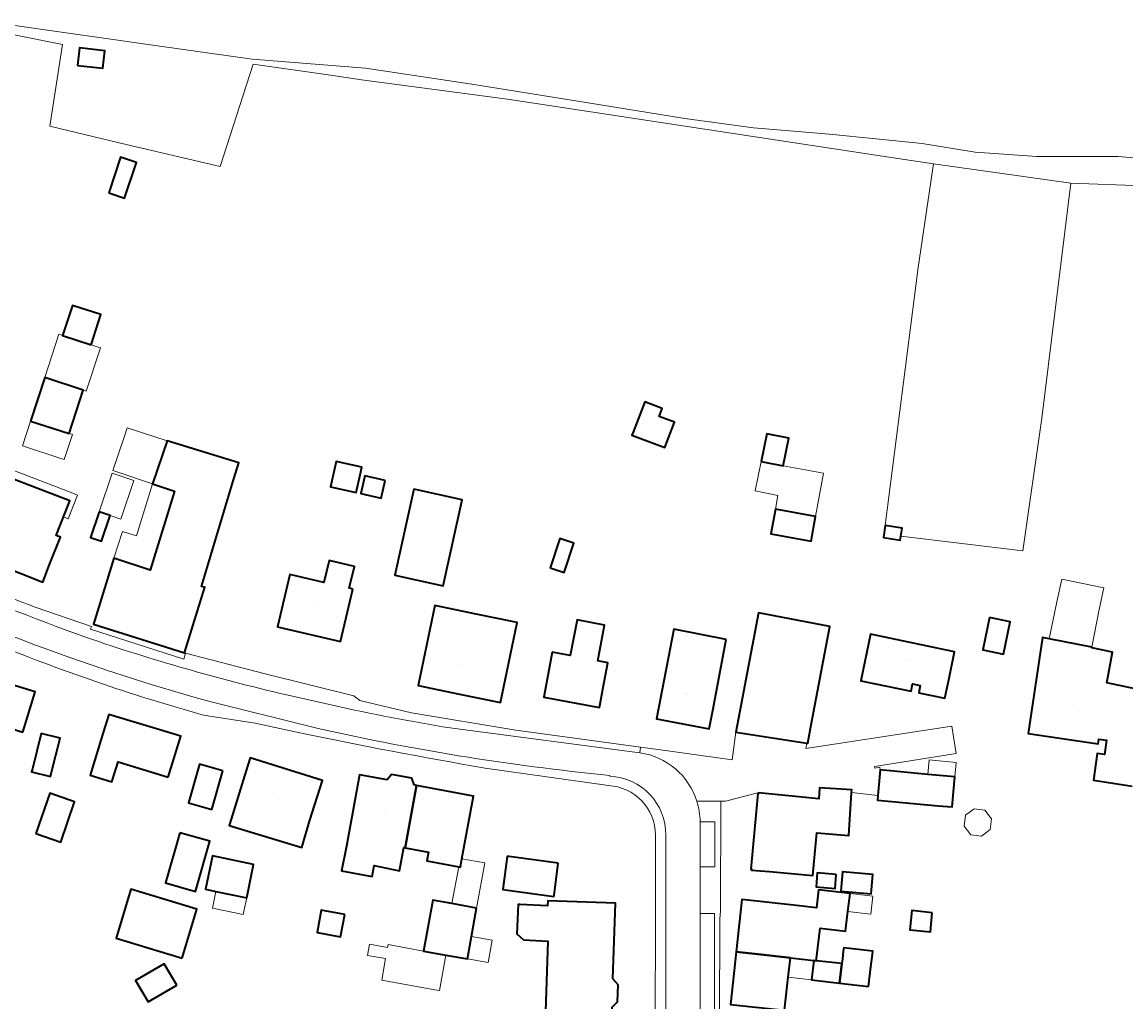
# Model space of a CAD drawing. Header units: metres. Extents: x 200176 to 205485, y 394066 to 399855.
# Tile 78 of 230: x 203840 to 203987, y 395778 to 395908. Entities that reach past the tile are written whole.
import ezdxf
from ezdxf.enums import TextEntityAlignment as Align

# ---------------------------------------------------------------- set-up
doc = ezdxf.new("R2010")
doc.units = ezdxf.units.M
for name, color, linetype, lineweight in [('B-WE-GR-BOUWLAND-GV', 80, 'Continuous', 13), ('B-WE-GR-GRAS-GV', 60, 'Continuous', 13), ('B-WE-OG-BEBOUWING-GV', 7, 'Continuous', 35), ('B-WE-OG-BEBOUWING-T18', 10, 'Continuous', 18), ('B-WE-OG-BEBOUWING_LUIFEL-GV', 7, 'Continuous', 18), ('B-WE-OG-BEBOUWING_SCHUUR-GV', 7, 'Continuous', 35), ('B-WE-OG-TERREIN_ERF-GV', 7, 'Continuous', 18), ('B-WE-VH-VERHARDING_STRAATBAKSTEEN-GV', 252, 'Continuous', 18)]:
    doc.layers.add(name, color=color, linetype=linetype, lineweight=lineweight)
doc.styles.add('NLCS-ISO-M20-T18', font='NLCS-ISO.ttf', dxfattribs={"height": 0.036})

msp = doc.modelspace()

# ---------------------------------------------------------------- linework, layer by layer
at = {"layer": 'B-WE-GR-BOUWLAND-GV', "flags": 128}
msp.add_lwpolyline([(203839.236, 395907.579), (203857.909, 395904.939), (203870.792, 395903.117), (203885.836, 395901.901), (203899.992, 395899.809), (203914.066, 395897.522), (203928.288, 395895.21), (203937.394, 395893.984), (203947.49, 395893.138), (203959.846, 395891.892), (203966.858, 395890.748), (203975.064, 395890.201), (203985.836, 395890.201), (204006.353, 395888.559)], dxfattribs=at)
at = {"layer": 'B-WE-GR-GRAS-GV', "flags": 128}
for points in [[(203830.723, 395908.049), (203845.596, 395905.062), (203843.914, 395894.223), (203853.302, 395891.945), (203866.534, 395888.842), (203870.929, 395902.458), (203881.52, 395900.935), (203885.325, 395900.388), (203904.707, 395897.816), (203955.709, 395890.058), (203961.317, 395889.198), (203979.568, 395886.628), (203989.193, 395886.262)], [(204006.353, 395888.559), (203985.836, 395890.201), (203975.064, 395890.201), (203966.858, 395890.748), (203959.846, 395891.892), (203947.49, 395893.138), (203937.394, 395893.984), (203928.288, 395895.21), (203914.066, 395897.522), (203899.992, 395899.809), (203885.836, 395901.901), (203870.792, 395903.117), (203857.909, 395904.939), (203839.236, 395907.579)]]:
    msp.add_lwpolyline(points, dxfattribs=at)
for points in [[(203847.601, 395902.297), (203847.861, 395904.617), (203851.215, 395904.24), (203850.955, 395901.921)], [(203954.919, 395841.136), (203957.148, 395840.79), (203956.984, 395839.729), (203973.222, 395837.759), (203975.708, 395855.399), (203979.568, 395886.628), (203961.317, 395889.198), (203959.285, 395875.404)]]:
    msp.add_lwpolyline(points, close=True, dxfattribs=at)
at = {"layer": 'B-WE-OG-BEBOUWING-GV', "flags": 128}
for points in [[(203847.601, 395902.297), (203850.955, 395901.921), (203851.215, 395904.24), (203847.861, 395904.617)], [(203849.376, 395865.158), (203850.679, 395869.168), (203846.905, 395870.395), (203845.601, 395866.385)], [(203841.351, 395855.013), (203846.462, 395853.352), (203848.337, 395859.119), (203843.226, 395860.781)], [(203921.401, 395853.538), (203921.259, 395853.154), (203925.647, 395851.495), (203926.921, 395854.868), (203924.882, 395855.639), (203925.272, 395856.692), (203922.968, 395857.585)], [(203938.417, 395849.644), (203941.361, 395849.045), (203942.1, 395852.727), (203939.166, 395853.324)], [(203852.432, 395836.777), (203849.686, 395828.013), (203861.798, 395824.219), (203864.523, 395832.915), (203864.059, 395833.033), (203868.334, 395847.19), (203869.024, 395849.444), (203859.482, 395852.364), (203857.551, 395846.682), (203860.468, 395845.709), (203857.251, 395835.171)], [(203885.128, 395847.851), (203885.36, 395848.892), (203881.962, 395849.65), (203881.212, 395846.286), (203884.61, 395845.528)], [(203843.878, 395835.942), (203845.305, 395839.582), (203844.761, 395839.79), (203846.568, 395844.401), (203837.172, 395847.992), (203836.156, 395845.698), (203834.957, 395842.99), (203836.668, 395842.233), (203834.578, 395836.901), (203842.965, 395833.614)], [(203888.471, 395847.105), (203885.744, 395847.713), (203885.226, 395845.391), (203887.953, 395844.783)], [(203892.285, 395845.963), (203889.745, 395834.541), (203896.163, 395833.113), (203898.703, 395844.535)], [(203850.466, 395842.945), (203849.321, 395839.515), (203850.775, 395839.029), (203851.92, 395842.46)], [(203940.321, 395843.314), (203939.72, 395840.004), (203945.07, 395839.033), (203945.671, 395842.343)], [(203956.984, 395839.729), (203957.148, 395840.79), (203954.919, 395841.136), (203954.67, 395839.526), (203956.899, 395839.181)], [(203910.389, 395835.507), (203912.248, 395834.887), (203913.554, 395838.8), (203911.695, 395839.42)], [(203884.182, 395832.673), (203883.703, 395832.789), (203884.392, 395835.667), (203881.033, 395836.475), (203880.326, 395833.542), (203875.801, 395834.63), (203874.156, 395827.681), (203882.531, 395825.698), (203883.107, 395828.13)], [(203898.338, 395818.72), (203903.808, 395817.583), (203906.028, 395828.22), (203900.549, 395829.363), (203895.064, 395830.508), (203892.867, 395819.856)], [(203945.089, 395814.645), (203947.555, 395827.699), (203938.08, 395829.532), (203935.058, 395813.661), (203944.498, 395812.207), (203944.625, 395812.187)], [(203910.669, 395824.299), (203909.534, 395818.325), (203916.941, 395816.918), (203917.407, 395819.374), (203918.07, 395822.862), (203916.709, 395823.126), (203917.612, 395827.898), (203913.972, 395828.604), (203913.058, 395823.836)], [(203968.787, 395828.909), (203967.883, 395824.62), (203970.617, 395824.043), (203971.521, 395828.332)], [(203933.793, 395825.957), (203926.821, 395827.328), (203924.544, 395815.432), (203931.523, 395814.096), (203931.993, 395816.552)], [(203963.366, 395820.616), (203964.134, 395824.323), (203952.938, 395826.672), (203951.657, 395820.489), (203958.35, 395819.102), (203958.553, 395820.082), (203959.578, 395819.87), (203959.375, 395818.89), (203962.859, 395818.168)], [(203840.32, 395813.65), (203841.957, 395819.014), (203832.35, 395821.945), (203831.62, 395819.553), (203829.946, 395814.067), (203829.885, 395813.873), (203832.703, 395812.964), (203832.772, 395813.18), (203833.6, 395815.745)], [(203859.638, 395807.658), (203861.299, 395813.118), (203851.737, 395816.027), (203851.01, 395813.635), (203849.274, 395807.929), (203852.134, 395807.044), (203852.976, 395809.715)], [(203841.585, 395808.771), (203841.485, 395808.37), (203843.984, 395807.746), (203844.084, 395808.147), (203845.258, 395812.842), (203842.759, 395813.466)], [(203866.888, 395808.501), (203863.796, 395809.388), (203862.326, 395804.263), (203865.418, 395803.376)], [(203868.004, 395802.101), (203867.736, 395801.262), (203877.392, 395798.324), (203878.471, 395801.942), (203880.123, 395807.254), (203870.535, 395810.237), (203869.792, 395807.85)], [(203888.724, 395807.31), (203885.067, 395807.99), (203884.61, 395805.532), (203883.307, 395798.523), (203882.683, 395795.211), (203886.717, 395794.45), (203887.004, 395795.934), (203890.379, 395795.216), (203890.96, 395798.314), (203891.113, 395798.285), (203892.174, 395804.126), (203892.621, 395806.586), (203892.331, 395806.64), (203892.03, 395807.529), (203889.325, 395808.032)], [(203961.952, 395803.885), (203963.804, 395803.714), (203964.173, 395807.717), (203960.595, 395808.047), (203954.255, 395808.631), (203953.943, 395805.244), (203953.886, 395804.628)], [(203898.242, 395795.74), (203898.464, 395795.698), (203898.675, 395796.835), (203900.225, 395805.172), (203892.621, 395806.586), (203892.174, 395804.126), (203891.113, 395798.285), (203894.225, 395797.701), (203894.004, 395796.533)], [(203939.547, 395795.12), (203945.301, 395794.6), (203945.842, 395800.284), (203950.06, 395799.904), (203950.438, 395805.616), (203950.462, 395805.992), (203946.201, 395806.265), (203946.108, 395804.818), (203938.092, 395805.583), (203938.081, 395805.473), (203937.972, 395805.484), (203937.067, 395795.454), (203937.177, 395795.444), (203937.167, 395795.335)], [(203842.067, 395800.19), (203845.353, 395799.055), (203847.2, 395804.406), (203843.914, 395805.541)], [(203861.16, 395800.288), (203859.271, 395793.615), (203863.264, 395792.485), (203865.153, 395799.157)], [(203870.068, 395791.655), (203870.977, 395796.077), (203865.522, 395797.198), (203864.613, 395792.776), (203865.967, 395792.498)], [(203911.472, 395796.255), (203904.929, 395797.116), (203904.695, 395797.147), (203904.113, 395792.725), (203910.891, 395791.834), (203910.953, 395792.308)], [(203948.405, 395794.758), (203945.878, 395794.959), (203945.73, 395793.092), (203948.256, 395792.892)], [(203949.058, 395793.076), (203949.01, 395792.541), (203953.042, 395792.178), (203953.09, 395792.713), (203953.273, 395794.742), (203949.24, 395795.106)], [(203861.484, 395783.617), (203863.454, 395790.149), (203854.67, 395792.797), (203852.701, 395786.265)], [(203900.613, 395790.274), (203897.328, 395790.862), (203894.782, 395791.318), (203893.571, 395784.567), (203896.549, 395784.034), (203899.402, 395783.524), (203899.939, 395786.518)], [(203949.961, 395789.839), (203950.237, 395792.211), (203946.04, 395792.699), (203945.763, 395790.327), (203943.141, 395790.632), (203935.873, 395791.43), (203935.107, 395784.454), (203937.592, 395784.181), (203942.33, 395783.66), (203945.422, 395783.321), (203945.753, 395783.284), (203945.829, 395783.941), (203946.254, 395787.591), (203949.653, 395787.195)], [(203883.096, 395789.414), (203879.958, 395789.997), (203879.409, 395787.041), (203882.547, 395786.458)], [(203906.844, 395786.042), (203910.088, 395785.896), (203909.758, 395776.523), (203913.556, 395776.39), (203918.552, 395776.215), (203918.609, 395777.123), (203919.36, 395777.806), (203919.444, 395780.084), (203918.714, 395780.85), (203919.082, 395790.929), (203910.076, 395791.249), (203910.053, 395790.584), (203906.377, 395790.75), (203906.142, 395790.758), (203905.965, 395786.84)], [(203961.175, 395789.649), (203958.448, 395789.933), (203958.204, 395787.362), (203960.933, 395787.102)], [(203942.33, 395783.66), (203937.592, 395784.181), (203935.107, 395784.454), (203934.34, 395777.478), (203936.825, 395777.205), (203941.518, 395776.689), (203942.031, 395781.092)], [(203952.713, 395779.848), (203953.02, 395782.486), (203953.209, 395784.105), (203953.261, 395784.554), (203949.398, 395785.003), (203949.346, 395784.555), (203949.228, 395783.545), (203949.154, 395782.911), (203948.85, 395780.298)], [(203860.768, 395780.023), (203859.117, 395782.865), (203855.311, 395780.654), (203856.963, 395777.812)], [(203945.422, 395783.321), (203945.138, 395780.73), (203948.85, 395780.298), (203949.154, 395782.911), (203945.753, 395783.284)]]:
    msp.add_lwpolyline(points, close=True, dxfattribs=at)
msp.add_lwpolyline([(203989.822, 395819.078), (203984.356, 395820.194), (203985.107, 395824.283), (203982.367, 395824.86), (203982.388, 395824.97), (203976.693, 395826.056), (203975.826, 395826.239), (203973.921, 395813.484), (203983.225, 395812.094), (203983.307, 395812.73), (203984.304, 395812.601), (203984.058, 395810.703), (203983.061, 395810.832), (203982.599, 395807.266), (203987.743, 395806.473)], dxfattribs=at)
at = {"layer": 'B-WE-OG-BEBOUWING_LUIFEL-GV', "flags": 128}
for points in [[(203843.226, 395860.781), (203848.337, 395859.119), (203848.75, 395858.985), (203850.625, 395864.752), (203850.212, 395864.886), (203849.376, 395865.158), (203845.601, 395866.385), (203845.101, 395866.548)], [(203846.462, 395853.352), (203841.351, 395855.013), (203840.276, 395851.707), (203845.387, 395850.045), (203845.821, 395849.904), (203846.896, 395853.211)], [(203859.482, 395852.364), (203854.197, 395854.13), (203853.815, 395852.987), (203852.297, 395848.435), (203852.395, 395848.402), (203857.551, 395846.682)], [(203837.617, 395849), (203837.172, 395847.992), (203846.568, 395844.401), (203845.729, 395842.261), (203846.35, 395842.017), (203847.591, 395845.182), (203846.969, 395845.425)], [(203941.361, 395849.045), (203938.417, 395849.644), (203937.62, 395845.716), (203940.645, 395845.102), (203940.321, 395843.314), (203945.671, 395842.343), (203946.711, 395848.074)], [(203853.351, 395841.983), (203855.067, 395847.125), (203852.181, 395848.088), (203850.466, 395842.945), (203851.92, 395842.46)], [(203853.555, 395840.329), (203852.432, 395836.777), (203857.251, 395835.171), (203860.468, 395845.709), (203857.551, 395846.682), (203855.436, 395839.755)], [(203976.693, 395826.056), (203982.388, 395824.97), (203983.341, 395829.967), (203983.947, 395832.841), (203978.371, 395834.017), (203977.731, 395830.98)], [(203964.173, 395807.717), (203964.351, 395809.641), (203960.772, 395809.971), (203960.595, 395808.047)], [(203968.846, 395800.703), (203969.042, 395802.131), (203968.17, 395803.279), (203966.742, 395803.474), (203965.594, 395802.603), (203965.399, 395801.175), (203966.27, 395800.027), (203967.698, 395799.831)], [(203898.675, 395796.835), (203898.464, 395795.698), (203898.242, 395795.74), (203897.328, 395790.862), (203900.613, 395790.274), (203901.693, 395796.294)], [(203870.068, 395791.655), (203865.967, 395792.498), (203865.598, 395790.702), (203865.507, 395790.257), (203869.607, 395789.414), (203869.699, 395789.859)], [(203950.237, 395792.211), (203949.961, 395789.839), (203952.99, 395789.487), (203953.266, 395791.858)], [(203888.516, 395783.553), (203888.004, 395780.696), (203895.086, 395779.426), (203895.703, 395779.315), (203896.549, 395784.034), (203893.571, 395784.567), (203888.85, 395785.414), (203888.784, 395785.045), (203886.375, 395785.477), (203886.108, 395783.985)], [(203902.132, 395783.034), (203902.669, 395786.028), (203899.939, 395786.518), (203899.402, 395783.524)], [(203945.422, 395783.321), (203942.33, 395783.66), (203942.031, 395781.092), (203945.138, 395780.73)]]:
    msp.add_lwpolyline(points, close=True, dxfattribs=at)
at = {"layer": 'B-WE-OG-BEBOUWING_SCHUUR-GV', "flags": 128}
msp.add_lwpolyline([(203851.731, 395885.36), (203853.839, 395884.662), (203855.404, 395889.384), (203853.297, 395890.082)], close=True, dxfattribs=at)
at = {"layer": 'B-WE-OG-TERREIN_ERF-GV', "flags": 128}
for points in [[(203989.193, 395886.262), (203979.568, 395886.628), (203975.708, 395855.399), (203973.222, 395837.759), (203956.984, 395839.729), (203956.899, 395839.181), (203954.67, 395839.526), (203954.919, 395841.136), (203959.285, 395875.404), (203961.317, 395889.198), (203955.709, 395890.058), (203904.707, 395897.816), (203885.325, 395900.388), (203881.52, 395900.935), (203870.929, 395902.458), (203866.534, 395888.842), (203853.302, 395891.945), (203843.914, 395894.223), (203845.596, 395905.062), (203830.723, 395908.049)], [(203841.95, 395830.292), (203849.435, 395827.698), (203849.307, 395827.365), (203861.693, 395823.38), (203861.947, 395824.17), (203872.504, 395821.4), (203884.3, 395818.485), (203885.118, 395817.888), (203891.974, 395816.223), (203905.817, 395813.91), (203922.418, 395811.682), (203926.033, 395811.197), (203934.564, 395809.98), (203935.058, 395813.661), (203938.08, 395829.532), (203947.555, 395827.699), (203945.089, 395814.645), (203944.625, 395812.187), (203944.498, 395812.207), (203944.346, 395811.482), (203963.757, 395814.47), (203964.321, 395810.803), (203953.491, 395809.087), (203953.52, 395808.876), (203954.199, 395808.984), (203954.255, 395808.631), (203960.595, 395808.047), (203964.173, 395807.717), (203963.804, 395803.714), (203961.952, 395803.885), (203953.886, 395804.628), (203953.943, 395805.244), (203950.438, 395805.616), (203950.06, 395799.904), (203945.842, 395800.284), (203945.301, 395794.6), (203939.547, 395795.12), (203937.167, 395795.335), (203937.177, 395795.444), (203937.067, 395795.454), (203937.972, 395805.484), (203937.981, 395805.585), (203933.713, 395804.478), (203933.077, 395804.477), (203933.014, 395789.851), (203932.958, 395788.83), (203932.907, 395775.336)], [(203987.743, 395806.473), (203982.599, 395807.266), (203983.061, 395810.832), (203984.058, 395810.703), (203984.304, 395812.601), (203983.307, 395812.73), (203983.225, 395812.094), (203973.921, 395813.484), (203975.826, 395826.239), (203976.693, 395826.056), (203982.388, 395824.97), (203982.367, 395824.86), (203985.107, 395824.283), (203984.356, 395820.194), (203989.822, 395819.078)], [(203877.105, 395813.575), (203871.197, 395814.837), (203864.311, 395815.924)], [(203918.123, 395806.564), (203901.744, 395808.884)], [(203924.345, 395763.832), (203924.396, 395799.968)], [(203934.34, 395777.478), (203935.107, 395784.454), (203935.873, 395791.43), (203943.141, 395790.632), (203945.763, 395790.327), (203946.04, 395792.699), (203950.237, 395792.211), (203949.961, 395789.839), (203949.653, 395787.195), (203946.254, 395787.591), (203945.829, 395783.941), (203945.753, 395783.284), (203949.154, 395782.911), (203949.228, 395783.545), (203949.346, 395784.555), (203949.398, 395785.003), (203953.261, 395784.554), (203953.209, 395784.105), (203953.02, 395782.486), (203952.713, 395779.848), (203948.85, 395780.298), (203945.138, 395780.73), (203945.422, 395783.321), (203942.33, 395783.66), (203942.031, 395781.092), (203941.518, 395776.689)]]:
    msp.add_lwpolyline(points, dxfattribs=at)
for points in [[(203845.601, 395866.385), (203846.905, 395870.395), (203850.679, 395869.168), (203849.376, 395865.158)], [(203848.337, 395859.119), (203846.462, 395853.352), (203841.351, 395855.013), (203843.226, 395860.781)], [(203921.401, 395853.538), (203922.968, 395857.585), (203925.272, 395856.692), (203924.882, 395855.639), (203926.921, 395854.868), (203925.647, 395851.495), (203921.259, 395853.154)], [(203845.305, 395839.582), (203843.878, 395835.942), (203842.965, 395833.614), (203834.578, 395836.901), (203836.668, 395842.233), (203834.957, 395842.99), (203836.156, 395845.698), (203831.816, 395847.62), (203834.315, 395853.265), (203838.38, 395851.466), (203838.655, 395851.344), (203837.617, 395849), (203837.172, 395847.992), (203846.568, 395844.401), (203844.761, 395839.79)], [(203941.361, 395849.045), (203938.417, 395849.644), (203939.166, 395853.324), (203942.1, 395852.727)], [(203864.523, 395832.915), (203861.798, 395824.219), (203849.686, 395828.013), (203852.432, 395836.777), (203857.251, 395835.171), (203860.468, 395845.709), (203857.551, 395846.682), (203859.482, 395852.364), (203869.024, 395849.444), (203868.334, 395847.19), (203864.059, 395833.033)], [(203885.128, 395847.851), (203884.61, 395845.528), (203881.212, 395846.286), (203881.962, 395849.65), (203885.36, 395848.892)], [(203888.471, 395847.105), (203887.953, 395844.783), (203885.226, 395845.391), (203885.744, 395847.713)], [(203892.285, 395845.963), (203898.703, 395844.535), (203896.163, 395833.113), (203889.745, 395834.541)], [(203851.92, 395842.46), (203850.775, 395839.029), (203849.321, 395839.515), (203850.466, 395842.945)], [(203945.07, 395839.033), (203939.72, 395840.004), (203940.321, 395843.314), (203945.671, 395842.343)], [(203910.389, 395835.507), (203911.695, 395839.42), (203913.554, 395838.8), (203912.248, 395834.887)], [(203875.801, 395834.63), (203880.326, 395833.542), (203881.033, 395836.475), (203884.392, 395835.667), (203883.703, 395832.789), (203884.182, 395832.673), (203883.107, 395828.13), (203882.531, 395825.698), (203874.156, 395827.681)], [(203900.549, 395829.363), (203906.028, 395828.22), (203903.808, 395817.583), (203898.338, 395818.72), (203892.867, 395819.856), (203895.064, 395830.508)], [(203917.407, 395819.374), (203916.941, 395816.918), (203909.534, 395818.325), (203910.669, 395824.299), (203913.058, 395823.836), (203913.972, 395828.604), (203917.612, 395827.898), (203916.709, 395823.126), (203918.07, 395822.862)], [(203968.787, 395828.909), (203971.521, 395828.332), (203970.617, 395824.043), (203967.883, 395824.62)], [(203926.821, 395827.328), (203933.793, 395825.957), (203931.993, 395816.552), (203931.523, 395814.096), (203924.544, 395815.432)], [(203964.134, 395824.323), (203963.366, 395820.616), (203962.859, 395818.168), (203959.375, 395818.89), (203959.578, 395819.87), (203958.553, 395820.082), (203958.35, 395819.102), (203951.657, 395820.489), (203952.938, 395826.672)], [(203829.946, 395814.067), (203831.62, 395819.553), (203832.35, 395821.945), (203841.957, 395819.014), (203840.32, 395813.65), (203833.6, 395815.745), (203832.772, 395813.18), (203832.703, 395812.964), (203829.885, 395813.873)], [(203849.274, 395807.929), (203851.01, 395813.635), (203851.737, 395816.027), (203861.299, 395813.118), (203859.638, 395807.658), (203852.976, 395809.715), (203852.134, 395807.044)], [(203844.084, 395808.147), (203843.984, 395807.746), (203841.485, 395808.37), (203841.585, 395808.771), (203842.759, 395813.466), (203845.258, 395812.842)], [(203866.888, 395808.501), (203865.418, 395803.376), (203862.326, 395804.263), (203863.796, 395809.388)], [(203878.471, 395801.942), (203877.392, 395798.324), (203867.736, 395801.262), (203868.004, 395802.101), (203869.792, 395807.85), (203870.535, 395810.237), (203880.123, 395807.254)], [(203884.61, 395805.532), (203885.067, 395807.99), (203888.724, 395807.31), (203889.325, 395808.032), (203892.03, 395807.529), (203892.331, 395806.64), (203892.621, 395806.586), (203900.225, 395805.172), (203898.675, 395796.835), (203898.464, 395795.698), (203898.242, 395795.74), (203894.004, 395796.533), (203894.225, 395797.701), (203891.113, 395798.285), (203890.96, 395798.314), (203890.379, 395795.216), (203887.004, 395795.934), (203886.717, 395794.45), (203882.683, 395795.211), (203883.307, 395798.523)], [(203842.067, 395800.19), (203843.914, 395805.541), (203847.2, 395804.406), (203845.353, 395799.055)], [(203861.16, 395800.288), (203865.153, 395799.157), (203863.264, 395792.485), (203859.271, 395793.615)], [(203865.967, 395792.498), (203864.613, 395792.776), (203865.522, 395797.198), (203870.977, 395796.077), (203870.068, 395791.655)], [(203904.929, 395797.116), (203911.472, 395796.255), (203910.953, 395792.308), (203910.891, 395791.834), (203904.113, 395792.725), (203904.695, 395797.147)], [(203948.405, 395794.758), (203948.256, 395792.892), (203945.73, 395793.092), (203945.878, 395794.959)], [(203953.09, 395792.713), (203953.042, 395792.178), (203949.01, 395792.541), (203949.058, 395793.076), (203949.24, 395795.106), (203953.273, 395794.742)], [(203861.484, 395783.617), (203852.701, 395786.265), (203854.67, 395792.797), (203863.454, 395790.149)], [(203897.328, 395790.862), (203900.613, 395790.274), (203899.939, 395786.518), (203899.402, 395783.524), (203896.549, 395784.034), (203893.571, 395784.567), (203894.782, 395791.318)], [(203883.096, 395789.414), (203882.547, 395786.458), (203879.409, 395787.041), (203879.958, 395789.997)], [(203910.053, 395790.584), (203910.076, 395791.249), (203919.082, 395790.929), (203918.714, 395780.85), (203919.444, 395780.084), (203919.36, 395777.806), (203918.609, 395777.123), (203918.552, 395776.215), (203913.556, 395776.39), (203909.758, 395776.523), (203910.088, 395785.896), (203906.844, 395786.042), (203905.965, 395786.84), (203906.142, 395790.758), (203906.377, 395790.75)], [(203961.175, 395789.649), (203960.933, 395787.102), (203958.204, 395787.362), (203958.448, 395789.933)], [(203860.768, 395780.023), (203856.963, 395777.812), (203855.311, 395780.654), (203859.117, 395782.865)]]:
    msp.add_lwpolyline(points, close=True, dxfattribs=at)
at = {"layer": 'B-WE-OG-TERREIN_ERF-GV'}
for points in [[(203826.337, 395836.908, 0.0226042), (203841.95, 395830.292)], [(203864.311, 395815.924, -0.0290812), (203836.001, 395825.661)], [(203901.744, 395808.884, -0.0086967), (203877.105, 395813.575)], [(203924.396, 395799.968, 0.3988815), (203918.123, 395806.564)]]:
    msp.add_lwpolyline(points, format="xyb", dxfattribs=at)
at = {"layer": 'B-WE-VH-VERHARDING_STRAATBAKSTEEN-GV'}
for points in [[(203807.097, 395844.731, 0.0365904), (203848.776, 395826.239)], [(203848.776, 395826.239, -0.0365904), (203807.097, 395844.731)], [(203865.165, 395817.718, -0.0558075), (203805.059, 395841.991)], [(203805.059, 395841.991, 0.0558075), (203865.165, 395817.718)], [(203841.95, 395830.292, -0.0226042), (203826.337, 395836.908)], [(203836.001, 395825.661, 0.0290812), (203864.311, 395815.924)], [(203848.776, 395826.239, 0.0248643), (203875.181, 395818.654)], [(203875.181, 395818.654, -0.0248643), (203848.776, 395826.239)], [(203882.459, 395817.035, 0.0181479), (203898.099, 395814.082)], [(203898.099, 395814.082, -0.0181479), (203882.459, 395817.035)], [(203877.105, 395813.575, 0.0086967), (203901.744, 395808.884)], [(203918.329, 395807.917, -0.0326449), (203878.337, 395814.437)], [(203878.337, 395814.437, 0.0326449), (203918.329, 395807.917)], [(203922.314, 395810.905, -0.2888243), (203929.889, 395804.472)], [(203929.889, 395804.472, 0.2888243), (203922.314, 395810.905)], [(203925.764, 395799.94, 0.4045322), (203918.305, 395807.81)], [(203918.305, 395807.81, -0.4045322), (203925.764, 395799.94)], [(203918.123, 395806.564, -0.3988815), (203924.396, 395799.968)], [(203929.889, 395804.472, -0.0744351), (203930.318, 395801.751)], [(203930.318, 395801.751, 0.0744351), (203929.889, 395804.472)]]:
    msp.add_lwpolyline(points, format="xyb", dxfattribs=at)
at = {"layer": 'B-WE-VH-VERHARDING_STRAATBAKSTEEN-GV', "flags": 128}
for points in [[(203922.418, 395811.682), (203905.817, 395813.91), (203891.974, 395816.223), (203885.118, 395817.888), (203884.3, 395818.485), (203872.504, 395821.4), (203861.947, 395824.17), (203861.693, 395823.38), (203849.307, 395827.365), (203849.435, 395827.698), (203841.95, 395830.292)], [(203878.337, 395814.437), (203865.165, 395817.718)], [(203865.165, 395817.718), (203878.337, 395814.437)], [(203875.181, 395818.654), (203882.459, 395817.035)], [(203882.459, 395817.035), (203875.181, 395818.654)], [(203864.311, 395815.924), (203871.197, 395814.837), (203877.105, 395813.575)], [(203898.099, 395814.082), (203922.314, 395810.905), (203922.418, 395811.682)], [(203922.314, 395810.905), (203898.099, 395814.082)], [(203935.058, 395813.661), (203934.564, 395809.98), (203926.033, 395811.197), (203922.418, 395811.682), (203922.314, 395810.905)], [(203929.889, 395804.472), (203933.077, 395804.477), (203933.713, 395804.478), (203937.981, 395805.585), (203937.972, 395805.484), (203938.081, 395805.473), (203938.092, 395805.583), (203946.108, 395804.818), (203946.201, 395806.265), (203950.462, 395805.992), (203950.438, 395805.616), (203953.943, 395805.244), (203954.255, 395808.631), (203954.199, 395808.984), (203953.52, 395808.876), (203953.491, 395809.087), (203964.321, 395810.803), (203963.757, 395814.47), (203944.346, 395811.482), (203944.498, 395812.207), (203935.058, 395813.661)], [(203901.744, 395808.884), (203918.123, 395806.564)], [(203918.305, 395807.81), (203918.329, 395807.917)], [(203918.329, 395807.917), (203918.305, 395807.81)], [(203932.825, 395746.199), (203932.785, 395748.228), (203934.316, 395748.261), (203934.3, 395752.684), (203933.503, 395752.681), (203933.496, 395754.613), (203934.293, 395754.616), (203934.288, 395756.049), (203934.608, 395756.05), (203934.588, 395763.514), (203934.208, 395763.514), (203934.199, 395775.325), (203932.907, 395775.336), (203932.958, 395788.83), (203933.014, 395789.851), (203933.077, 395804.477), (203929.889, 395804.472)], [(203930.318, 395801.751), (203932.254, 395801.738), (203932.257, 395795.744), (203930.321, 395795.742), (203930.332, 395789.553), (203932.239, 395789.552), (203932.248, 395759.565), (203930.299, 395759.597), (203930.252, 395748.554)], [(203930.252, 395748.554), (203930.299, 395759.597), (203930.332, 395789.553), (203930.321, 395795.742), (203930.318, 395801.751)], [(203924.396, 395799.968), (203924.345, 395763.832)], [(203925.741, 395747.446), (203925.782, 395764.033), (203925.764, 395799.94)], [(203925.764, 395799.94), (203925.782, 395764.033), (203925.741, 395747.446)]]:
    msp.add_lwpolyline(points, dxfattribs=at)
for points in [[(203930.318, 395801.751), (203930.321, 395795.742), (203932.257, 395795.744), (203932.254, 395801.738)], [(203930.299, 395759.597), (203932.248, 395759.565), (203932.239, 395789.552), (203930.332, 395789.553)]]:
    msp.add_lwpolyline(points, close=True, dxfattribs=at)

# ---------------------------------------------------------------- texts
at = {"layer": 'B-WE-OG-BEBOUWING-T18', "style": 'NLCS-ISO-M20-T18'}
for s, rotation, p in [('21', 342.6, (203856.603, 395830.038)), ('23', 346.7, (203878.923, 395830.663)), ('25', 348.3, (203898.777, 395822.714)), ('33', 348.3, (203957.726, 395823.317)), ('27a', 349.2, (203914.082, 395821.533)), ('29', 349.2, (203928.441, 395818.759)), ('31', 351.3, (203940.208, 395816.915)), ('35', 351.5, (203980.716, 395816.513)), ('24', 343.1, (203855.689, 395810.644)), ('26', 342.7, (203874.476, 395804.822)), ('28', 349.5, (203888.569, 395803.271)), ('30', 349.5, (203895.951, 395801.898)), ('34', 354.8, (203941.534, 395800.454)), ('36', 353.7, (203939.493, 395787.755)), ('30a', 357.9, (203914.82, 395783.815)), ('38', 353.7, (203938.749, 395780.977))]:
    msp.add_text(s, height=0.036, rotation=rotation, dxfattribs=at).set_placement(p, align=Align.MIDDLE)

doc.saveas('drawing.dxf')
